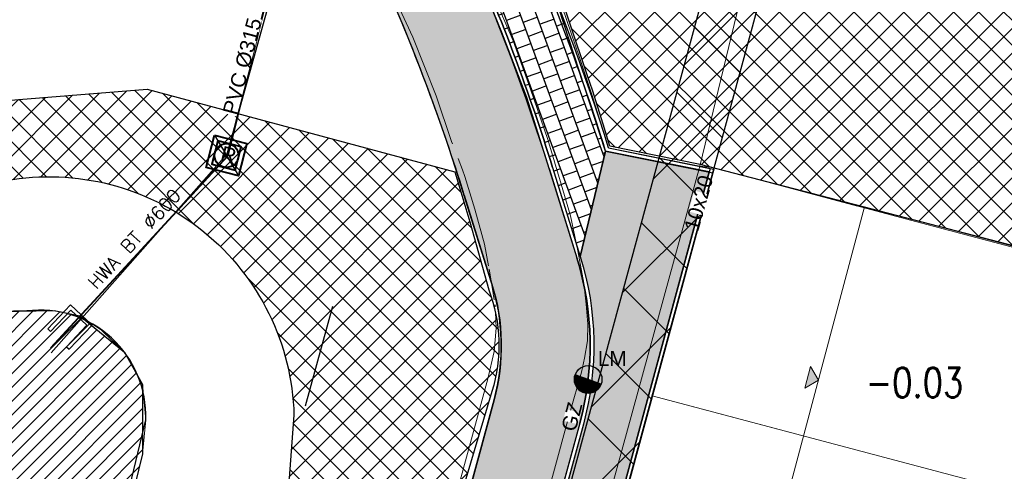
# Model space of a CAD drawing. Header units: metres. Extents: x 252743 to 254903, y 592696 to 593766.
# Tile 14 of 256: x 253650 to 253677, y 592947 to 592959. Entities that reach past the tile are written whole.
import ezdxf
from ezdxf.lldxf.tags import DXFTag

# ---------------------------------------------------------------- set-up
doc = ezdxf.new("R2010")
doc.units = ezdxf.units.M
for name, pattern in [('ACAD_ISO11W100', [33, 12, -3, 12, -3, 0, -3]), ('DASHED', [19.049999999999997, 12.7, -6.35]), ('IMPORT-GK-BESCHOEIING-SO', [0]), ('IMPORT-KG-KADASTRAAL-SO _2_', [0]), ('IMPORT-KG-PERCEEL-SO _2_', [0])]:
    doc.linetypes.add(name, pattern=pattern)
for name, color, linetype, lineweight in [('132034000_dwg', 8, 'Continuous', 5), ('B-BH-GK-BESCHOEIING-G', 250, 'IMPORT-GK-BESCHOEIING-SO', 18), ('B-BH-GR-BEPLANTING_CULTUUR_HEESTERS-G', 250, 'Continuous', 18), ('B-BH-KG-GRENS_KADASTRAAL-G', 250, 'IMPORT-KG-KADASTRAAL-SO _2_', 18), ('B-BH-KG-GRENS_PERCEEL-G', 250, 'IMPORT-KG-PERCEEL-SO _2_', 18), ('B-BH-OG-WATER_MEER-G', 250, 'Continuous', 18), ('B-BH-VH-OPENVERHARDING-G', 250, 'Continuous', 18), ('N-RI-HWA-INSPECTIEPUT', 150, 'Continuous', 40), ('N-RI-HWA-PVC', 150, 'ACAD_ISO11W100', 40), ('N-RI-IT-HWA-INSPECTIEPUT', 150, 'Continuous', 40), ('N-woningen', 1, 'Continuous', 0)]:
    doc.layers.add(name, color=color, linetype=linetype, lineweight=lineweight)
for name, color, linetype in [('B-RI-HWA-PVC', 8, 'Continuous'), ('B-RI-TEKST 200', 8, 'Continuous'), ('B-WATER-BOVENINSTEEK', 8, 'Continuous'), ('B-WATER-TE-BAGGEREN-WATERGANG', 140, 'Continuous'), ('N-GR-ARC-GROENVOORZIENING-N', 82, 'Continuous'), ('N-IN-TEKST 200', 7, 'Continuous'), ('N-KL-NUTSSTROOK', 10, 'Continuous'), ('N-RI-TEKST 200', 7, 'Continuous'), ('N-RI-UITSTROOM', 2, 'Continuous'), ('N-WATER-TALUD', 7, 'Continuous'), ('N-WB-ARC-ASFALT', 8, 'Continuous'), ('N-WB-ARC-BETONTEGEL 30X30', 8, 'Continuous'), ('N-WB-ARC-SBS-KF-ROODBRUIN-RIJBAAN', 24, 'Continuous'), ('N-WB-BAND GAZONBAND 10x20', 7, 'DASHED'), ('N-WB-BAND OPSLUITBAND 10x20', 7, 'DASHED'), ('N-WB-BAND TEKST 200', 7, 'Continuous'), ('N-WB-KANTVERHARDING', 2, 'Continuous'), ('N-WE-ZZ-HOOGTELABEL-T', 7, 'Continuous')]:
    doc.layers.add(name, color=color, linetype=linetype)
doc.layers.add('B-WE-KG-GRENS_PERCEEL-G', color=7, linetype='KG-PERCEEL-SO', lineweight=18, true_color=0x00a6ff)
doc.layers.add('N-WB-ARC-ASFALT ROOD', color=7, linetype='Continuous', true_color=0xff6666)
doc.layers.add('N-WB-HULP', color=6, linetype='Continuous', plot=False)
doc.layers.get('0').freeze()
doc.styles.add('B_STANDARD 200', font='txt.shx', dxfattribs={"height": 0.36})
doc.styles.add('N_STANDARD 200', font='arial.ttf', dxfattribs={"height": 0.4})
doc.styles.add('ROMANS', font='romans.shx', dxfattribs={"height": 3})
doc.styles.get("Standard").update_dxf_attribs({"font": 'simplex.shx'})
tags = doc.linetypes.add('KG-PERCEEL-SO', pattern='A,5.5,-2,["P",Standard,S=1.8,R=0,X=-0.5,Y=-0.9],-2,5.5,-2,[5,NLCS.SHX,S=0.75,R=0,X=0,Y=0],-2', length=19).pattern_tags.tags
tags[6] = DXFTag(74, 10)
pattern_1 = [(45, (0, 0), (-0.3367596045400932, 0.3367596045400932), []), (135, (0, 0), (-0.3367596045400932, -0.3367596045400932), [])]
pattern_2 = [(74.95, (0, 0), (-0.1308364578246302, 0.03517992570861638), []), (164.95, (0, 0), (-0.1835997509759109, -0.161050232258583), [0.1354836, -0.1354836])]

# ---------------------------------------------------------------- blocks, each defined once
blk = doc.blocks.new('OP HOOGTE STELLEN GIET RWA')
blk.add_lwpolyline([(-1.624999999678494, 1.624344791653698), (-1.624999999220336, -1.625655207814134), (1.625000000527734, -1.6256552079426), (1.6249999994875, 1.624344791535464)], close=True)
blk.add_circle((0, 0), 1.625)
at = {"insert": (-0.767318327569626, 1.17813558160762), "char_height": 2, "attachment_point": 1, "style": 'N_STANDARD 200', "bg_fill": 3, "box_fill_scale": 1, "bg_fill_color": 256, "bg_fill_transparency": 0}
blk.add_mtext_dynamic_manual_height_columns('R', width=0.4, gutter_width=2, heights=[0], dxfattribs=at)
blk = doc.blocks.new('INSPECTIEPUT IT')
at = {"flags": 128}
blk.add_lwpolyline([(-2.249999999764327, 2.249999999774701), (2.250000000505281, 2.24999999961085), (2.249999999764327, -2.250000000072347), (-2.250000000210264, -2.249999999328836), (-2.249999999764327, 2.249999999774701)], dxfattribs=at)
at = {"layer": 'N-WB-HULP'}
blk.add_line((-2.249999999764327, 2.249999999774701), (2.249999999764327, -2.250000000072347), dxfattribs=at)
blk = doc.blocks.new('UITSTROOM HDPE')
for p, q in [((-0.3006595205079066, 1.977271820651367), (4.148202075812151, 2.653755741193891)), ((0.3006595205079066, -1.977271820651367), (-0.3006595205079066, 1.977271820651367)), ((0.268823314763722, 1.558118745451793), (4.223366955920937, 2.159437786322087)), ((0.7198125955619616, -1.407788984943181), (0.268823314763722, 1.558118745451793)), ((4.223366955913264, 2.15943778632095), (4.148202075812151, 2.653755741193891)), ((0.3006595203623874, -1.977271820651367), (4.749521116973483, -1.300787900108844)), ((0.7198125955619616, -1.407788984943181), (4.674356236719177, -0.8064699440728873)), ((4.749521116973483, -1.300787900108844), (4.674356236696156, -0.806469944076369))]:
    blk.add_line(p, q)
blk = doc.blocks.new('132034000_dwg_GWW-CAD Brk tekening 12A-1381409-Plot dakaanzicht')
at = {"layer": 'B-BH-KG-GRENS_KADASTRAAL-G', "color": 253, "linetype": 'Continuous', "lineweight": 9, "flags": 128}
for points in [[(253667142, 592948863), (253668818, 592955029.0000001), (253672689.0093528, 592953993.5533513)], [(253671048.7216077, 592947827.4851992), (253667142, 592948863), (253665489, 592942783.0000001)]]:
    blk.add_lwpolyline(points, dxfattribs=at)
at = {"layer": 'B-BH-KG-GRENS_PERCEEL-G', "color": 253, "linetype": 'Continuous', "lineweight": 9}
blk.add_line((253671048.7216077, 592947827.4851992), (253667142, 592948863), dxfattribs=at)
at = {"layer": 'B-BH-KG-GRENS_PERCEEL-G', "color": 253, "linetype": 'Continuous', "lineweight": 9, "flags": 128}
for points in [[(253672689.0093528, 592953993.5533513), (253668818, 592955029.0000001), (253667142, 592948863), (253665489, 592942783.0000001), (253663836, 592936704.0000001), (253662184, 592930625.0000001), (253660531, 592924545.0000001), (253658879, 592918466.0000001), (253656595, 592910066.0000001), (253684274, 592902545.0000001), (253699930, 592898291.0000001), (253700067, 592852071.0000001), (253696706, 592852580.0000001), (253696669, 592852586.0000001), (253687651, 592853959.0000001), (253678518, 592855357.0000001), (253672593, 592856254.0000001), (253666660, 592857150.0000001), (253660725, 592858057.0000001), (253654793, 592858953), (253646243, 592860252.0000001), (253641949, 592830053), (253641778, 592828808.0000001), (253641308.8610353, 592825506.0123112)], [(253667142, 592948863), (253668818, 592955029.0000001), (253672689.0093528, 592953993.5533513)], [(253669428.9966058, 592941738.715239), (253665489, 592942783.0000001), (253667142, 592948863), (253671048.7216077, 592947827.4851992)]]:
    blk.add_lwpolyline(points, dxfattribs=at)
blk = doc.blocks.new('132034000_dwg_GWW-CAD Bgt tekening 12A-1381416-Plot dakaanzicht')
at = {"layer": 'B-BH-GK-BESCHOEIING-G', "color": 253, "linetype": 'Continuous', "lineweight": 9, "flags": 128}
blk.add_lwpolyline([(253636422, 592946884), (253637897, 592947977), (253639863, 592948923), (253641828, 592949813), (253644255, 592950325), (253649511, 592951147), (253650983, 592951172), (253651675, 592951025), (253652252, 592950649), (253652885, 592950040), (253653373, 592949173), (253653457, 592948220), (253653368, 592947297), (253652725, 592944585), (253648639, 592929009)], dxfattribs=at)
at = {"layer": 'B-BH-GR-BEPLANTING_CULTUUR_HEESTERS-G', "color": 253, "lineweight": 9, "flags": 128}
blk.add_lwpolyline([(253672689.0093528, 592953993.5533513), (253668818, 592955029.0000001), (253668425, 592955068.0000001), (253671206, 592966565.0000001), (253680956, 592964179)], dxfattribs=at)
at = {"layer": 'B-BH-OG-WATER_MEER-G', "color": 253, "lineweight": 9, "flags": 128}
blk.add_lwpolyline([(253636422, 592946884), (253637897, 592947977), (253639863, 592948924), (253641828, 592949813), (253644255, 592950325), (253646997, 592950754), (253649511, 592951147), (253650983, 592951172), (253651676, 592951025), (253652252, 592950648), (253652885, 592950041), (253653373, 592949173), (253653457, 592948220), (253653368, 592947297), (253652725, 592944585), (253648639, 592929009), (253647587, 592924682), (253646971, 592921191), (253646825, 592920614), (253646390, 592919923), (253645983, 592919173), (253645371, 592917097), (253644641, 592914010), (253629694, 592916045)], dxfattribs=at)
at = {"layer": 'B-BH-VH-OPENVERHARDING-G', "color": 253, "lineweight": 9, "flags": 128}
for points in [[(253661744.4875223, 592955675.2889874), (253661720, 592955740), (253661300, 592956971), (253660670, 592958554.0000001), (253660144, 592959710.0000001), (253659589, 592960768), (253658944, 592962021.0000001), (253658523, 592962914.0000001), (253658133, 592964085.0000001), (253657946, 592965000.0000001), (253657796, 592965968.0000001), (253657668, 592966929.0000001), (253657584.9999999, 592968077.0000001), (253657570, 592969172.0000001), (253657593, 592970268.0000001), (253658271, 592972956.0000001), (253659202, 592976405.0000001), (253660849, 592982546.0000001), (253665530, 593000000.0000001), (253666110, 593002166.0000001), (253666687, 593004322.0000001), (253668532, 593011215.0000001), (253670047, 593016811.0000001)], [(253662846, 592959721), (253663386, 592958460.0000001), (253663851, 592957154.0000001), (253664317, 592955789.0000001), (253664677, 592954588.0000001), (253664932, 592953733.0000001), (253665135, 592952787), (253665292, 592951909.0000001), (253665356, 592951338), (253665397, 592950798.0000001), (253665390, 592950348), (253665315, 592949883.0000001), (253665232, 592949500.0000001), (253664917, 592948405), (253652846, 592904071.0000001)], [(253651137, 592906840.0000002), (253662703, 592949324), (253662868, 592950059.0000001), (253662928, 592950690), (253662908.2479998, 592951129.6648946)], [(253652846, 592904071), (253664917, 592948405), (253665232, 592949500), (253665315, 592949883), (253665390, 592950348), (253665397, 592950798), (253665356, 592951338), (253665292, 592951909), (253665135, 592952787), (253664932, 592953733), (253664677, 592954588), (253664317, 592955789), (253663851, 592957154), (253663386, 592958460), (253662846, 592959721)], [(253664711, 592959372), (253665183, 592957984), (253665529, 592956956), (253665870, 592955852), (253665960, 592955564), (253668425, 592955068), (253656120, 592910192), (253650151, 592887741)], [(253662715.4848756, 592952380.3890103), (253662613, 592952963), (253662351, 592953909.0000001), (253662080, 592954787), (253662011, 592954971), (253661893.8091543, 592955280.6898983)], [(253662873.2524787, 592951456.582769), (253662778, 592952025), (253662731.1932536, 592952291.0892614)], [(253662901.7672932, 592951273.9206221), (253662901, 592951291.0000001), (253662895.1176886, 592951326.1025738)]]:
    blk.add_lwpolyline(points, dxfattribs=at)
blk = doc.blocks.new('132034000_dwg-1357416-Plot dakaanzicht')
for name in ['132034000_dwg_GWW-CAD Brk tekening 12A-1381409-Plot dakaanzicht', '132034000_dwg_GWW-CAD Bgt tekening 12A-1381416-Plot dakaanzicht']:
    blk.add_blockref(name, (0, 0))
blk = doc.blocks.new('LICHTMAST-BLOCK')
h = blk.add_hatch()
h.set_pattern_fill('ANSI31', color=256, scale=0.005000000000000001)
h.set_pattern_definition([(45, (1.86005877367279e-10, -2.955857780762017e-12), (-0.01122532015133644, 0.01122532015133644), [])])
edge = h.paths.add_edge_path()
edge.add_line((0.3510195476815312, -0.1268117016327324), (-0.3510195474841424, 0.126811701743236))
edge.add_arc((-5.240252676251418e-15, -2.635669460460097e-14), 0.3732237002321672, 160.1368957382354, 245.7021214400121)
edge.add_arc((1.011077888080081e-10, 1.989453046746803e-11), 0.3732237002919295, 245.702121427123, 340.136895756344)
blk.add_lwpolyline([(0.3510195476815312, -0.1268117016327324), (-0.3510195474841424, 0.126811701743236, 0.3917206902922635), (-0.1535743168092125, -0.3401629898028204, 0.4370699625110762)], format="xyb", close=True)
blk.add_circle((1.86005877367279e-10, -2.955857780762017e-12), 0.3732237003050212)
at = {"layer": 'N-IN-TEKST 200', "style": 'N_STANDARD 200'}
blk.add_attdef('LICHTMAST', (0.2621579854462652, 0.3640731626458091), '', height=0.4, dxfattribs=at)

msp = doc.modelspace()

# ---------------------------------------------------------------- hatches: boundary and pattern name
at = {"layer": 'B-WATER-TE-BAGGEREN-WATERGANG'}
h = msp.add_hatch(dxfattribs=at)
h.set_pattern_fill('ANSI31', color=256, scale=0.08299999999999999)
h.set_pattern_definition([(45, (0, 0), (-0.1863403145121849, 0.1863403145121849), [])])
h.paths.add_polyline_path([(253567.865, 592907.246), (253568.443, 592907.36), (253579.8140653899, 592905.8967466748), (253593.427317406, 592904.1501057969), (253599.8213212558, 592903.3118619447), (253600.4729999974, 592903.2260000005), (253601.8, 592902.991), (253603.474, 592902.929), (253606.072, 592903.181), (253616.961, 592905.3430000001), (253619.822, 592906.317), (253622.742, 592907.983), (253626.5020000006, 592910.3390000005), (253628.7010000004, 592912.2660000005), (253629.5999999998, 592913.6779999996), (253630.181, 592914.947), (253629.6939999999, 592916.045), (253628.3364075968, 592919.3755166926), (253628.353, 592921.5340000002), (253628.619, 592923.611), (253632.3340000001, 592940.5740000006), (253633.3647766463, 592943.0836469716), (253634.6859999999, 592945.4739999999), (253637.8970000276, 592947.9770000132), (253641.828, 592949.813), (253646.997, 592950.754), (253649.5133419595, 592951.1473662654), (253650.983, 592951.172), (253651.6745173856, 592951.025314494), (253652.8835181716, 592950.0424209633), (253653.3729999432, 592949.173000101), (253653.368, 592947.297), (253646.8250000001, 592920.6140000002), (253645.9830000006, 592919.1730000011), (253644.6410000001, 592914.0100000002), (253643.8000000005, 592912.7710000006), (253642.6129999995, 592911.5909999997), (253639.9229999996, 592909.7229999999), (253633.1039999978, 592907.3749999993), (253627.6555099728, 592905.7854249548), (253622.3860000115, 592904.5480000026), (253615.8681586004, 592903.1793198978), (253602.2280000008, 592901.4600000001), (253599.0250000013, 592901.6429999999), (253589.236847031, 592903.0425602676), (253584.713, 592903.676), (253577.1208930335, 592904.512745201), (253569.6253835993, 592905.3388441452), (253567.773, 592905.543), (253567.457, 592905.746), (253567.285, 592906.382), (253567.315, 592906.728)])
at = {"layer": 'N-GR-ARC-GROENVOORZIENING-N'}
h = msp.add_hatch(dxfattribs=at)
h.set_pattern_fill('ANSI37', color=256, scale=0.15)
h.set_pattern_definition(pattern_1)
edge = h.paths.add_edge_path()
edge.add_line((253681.4373208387, 592964.2192422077), (253679.8670567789, 592958.2802466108))
edge.add_line((253679.8670567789, 592958.2802466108), (253678.3461815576, 592952.5414963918))
edge.add_line((253678.3461815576, 592952.5414963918), (253668.4362280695, 592955.1167428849))
edge.add_line((253668.4362280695, 592955.1167428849), (253665.9989507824, 592955.6071655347))
edge.add_line((253665.9989507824, 592955.6071655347), (253665.8128522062, 592956.2064403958))
edge.add_line((253665.8128522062, 592956.2064403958), (253665.5238485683, 592957.1280490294))
edge.add_line((253665.5238485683, 592957.1280490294), (253665.4033878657, 592957.4859496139))
edge.add_line((253665.4033878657, 592957.4859496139), (253665.2303629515, 592958.0000236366))
edge.add_line((253665.2303629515, 592958.0000236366), (253665.067897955, 592958.477780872))
edge.add_line((253665.067897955, 592958.477780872), (253664.8763378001, 592959.0410975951))
edge.add_line((253664.8763378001, 592959.0410975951), (253664.7575945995, 592959.3902831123))
edge.add_line((253664.7575945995, 592959.3902831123), (253664.4559320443, 592960.0656764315))
edge.add_line((253664.4559320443, 592960.0656764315), (253663.907794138, 592961.2804042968))
edge.add_line((253663.907794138, 592961.2804042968), (253663.4759933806, 592962.1818093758))
edge.add_line((253663.4759933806, 592962.1818093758), (253662.7971070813, 592963.5660775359))
edge.add_line((253662.7971070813, 592963.5660775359), (253662.3776735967, 592964.4653628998))
edge.add_arc((253671.999950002, 592968.5598819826), 10.45721233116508, 189.6408000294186, 203.05096503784, ccw=False)
edge.add_arc((253673.3684754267, 592968.4191460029), 11.78858422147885, 176.80487250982, 187.8522366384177, ccw=False)
edge.add_line((253661.5982164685, 592969.0762015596), (253661.6636421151, 592969.3676671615))
edge.add_line((253661.6636421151, 592969.3676671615), (253681.4373208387, 592964.2192422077))
at = {"layer": 'N-WB-ARC-ASFALT ROOD'}
h = msp.add_hatch(color=256, dxfattribs=at)
h.dxf.hatch_style = 1
edge = h.paths.add_edge_path()
edge.add_line((253681.795198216, 593060.7059606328), (253684.1282167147, 593060.142150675))
edge.add_line((253684.1282167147, 593060.142150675), (253682.5989554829, 593054.1359466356))
edge.add_line((253682.5989554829, 593054.1359466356), (253682.1889293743, 593052.5565142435))
edge.add_line((253682.1889293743, 593052.5565142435), (253680.6620729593, 593047.0858704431))
edge.add_line((253680.6620729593, 593047.0858704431), (253679.1054187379, 593041.5084627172))
edge.add_line((253679.1054187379, 593041.5084627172), (253678.549143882, 593039.5153600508))
edge.add_line((253678.549143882, 593039.5153600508), (253677.9928690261, 593037.5222573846))
edge.add_line((253677.9928690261, 593037.5222573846), (253676.8855549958, 593033.5548112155))
edge.add_line((253676.8855549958, 593033.5548112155), (253674.8652522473, 593026.2635190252))
edge.add_line((253674.8652522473, 593026.2635190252), (253672.5949240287, 593018.0106704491))
edge.add_line((253672.5949240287, 593018.0106704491), (253669.1808892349, 593004.990021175))
edge.add_line((253669.1808892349, 593004.990021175), (253667.7481913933, 592999.5260569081))
edge.add_line((253667.7481913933, 592999.5260569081), (253666.2847002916, 592994.0059281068))
edge.add_line((253666.2847002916, 592994.0059281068), (253664.0826329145, 592985.5608251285))
edge.add_line((253664.0826329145, 592985.5608251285), (253663.1593980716, 592982.0452766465))
edge.add_line((253663.1593980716, 592982.0452766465), (253662.2369665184, 592978.516837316))
edge.add_line((253662.2369665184, 592978.516837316), (253660.006828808, 592969.9547469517))
edge.add_arc((253666.0676338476, 592968.4498053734), 6.244854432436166, 166.0550773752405, 177.3909185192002)
edge.add_arc((253671.3733736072, 592968.3499073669), 11.5505111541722, 178.0939806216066, 204.17029611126)
edge.add_line((253660.8354667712, 592963.6205493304), (253661.3879641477, 592962.4570251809))
edge.add_line((253661.3879641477, 592962.4570251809), (253661.9203218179, 592961.4069519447))
edge.add_line((253661.9203218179, 592961.4069519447), (253662.3882558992, 592960.3836082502))
edge.add_line((253662.3882558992, 592960.3836082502), (253663.0665735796, 592958.6907580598))
edge.add_line((253663.0665735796, 592958.6907580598), (253663.7417722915, 592956.9366841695))
edge.add_line((253663.7417722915, 592956.9366841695), (253664.4567925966, 592954.6718779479))
edge.add_line((253664.4567925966, 592954.6718779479), (253665.1018604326, 592952.5979883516))
edge.add_arc((253657.4625816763, 592950.2228209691), 8.000000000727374, -15.185234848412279, 17.271260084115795, ccw=False)
edge.add_line((253665.1832539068, 592948.1272970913), (253663.8743140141, 592943.3046863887))
edge.add_line((253663.8743140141, 592943.3046863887), (253662.2023406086, 592937.1479015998))
edge.add_line((253662.2023406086, 592937.1479015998), (253660.5501915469, 592931.0761358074))
edge.add_line((253660.5501915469, 592931.0761358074), (253657.2588915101, 592918.9803731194))
edge.add_line((253657.2588915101, 592918.9803731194), (253654.956477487, 592910.5188371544))
edge.add_line((253654.956477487, 592910.5188371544), (253653.3995344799, 592904.7976819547))
edge.add_arc((253645.1249373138, 592907.1613335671), 8.605568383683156, 290.78435530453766, 344.05792668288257, ccw=False)
edge.add_line((253648.1786378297, 592899.1157931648), (253644.0813659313, 592897.5188260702))
edge.add_arc((253645.8607225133, 592892.9533151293), 4.89999999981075, 111.2927906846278, 175.0684615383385)
edge.add_line((253640.9788616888, 592893.3745453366), (253640.167268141, 592883.9685562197))
edge.add_line((253640.167268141, 592883.9685562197), (253637.7819840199, 592884.2424560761))
edge.add_line((253637.7819840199, 592884.2424560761), (253638.1915143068, 592888.9887203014))
edge.add_line((253638.1915143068, 592888.9887203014), (253638.4442218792, 592891.9174827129))
edge.add_line((253638.4442218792, 592891.9174827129), (253638.5877461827, 592893.5808621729))
edge.add_arc((253645.8607225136, 592892.9533151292), 7.300000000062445, 111.2927906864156, 175.0684615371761, ccw=False)
edge.add_line((253643.20984434, 592899.7549946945), (253647.4177918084, 592901.3949949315))
edge.add_arc((253645.1253727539, 592907.1610918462), 6.205083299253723, 291.6812147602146, 344.0589684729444)
edge.add_line((253651.0918387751, 592905.4568788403), (253652.6889135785, 592911.326242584))
edge.add_line((253652.6889135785, 592911.326242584), (253654.5364483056, 592918.1160644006))
edge.add_line((253654.5364483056, 592918.1160644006), (253656.4453742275, 592925.1315032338))
edge.add_line((253656.4453742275, 592925.1315032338), (253659.3110641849, 592935.6631180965))
edge.add_line((253659.3110641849, 592935.6631180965), (253661.5581123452, 592943.933343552))
edge.add_line((253661.5581123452, 592943.933343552), (253662.8670522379, 592948.7559542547))
edge.add_arc((253657.4582230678, 592950.2233490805), 5.604344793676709, 344.8212266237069, 377.9019312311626)
edge.add_line((253662.7912281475, 592951.9460612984), (253661.8304349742, 592955.0193743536))
edge.add_arc((253611.1297324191, 592938.4890565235), 53.32740990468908, 18.05789785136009, 23.07416480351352)
edge.add_line((253660.1908595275, 592959.3892587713), (253659.9351419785, 592959.9796275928))
edge.add_arc((253868.7138842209, 593063.3533541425), 232.9692910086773, 205.8811838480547, 206.3416364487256, ccw=False)
edge.add_arc((253671.5954013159, 592968.3678242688), 14.1718472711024, 178.2170799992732, 208.2464669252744, ccw=False)
edge.add_arc((253666.0513985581, 592968.4530680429), 8.628317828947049, 166.063415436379, 177.6374467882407, ccw=False)
edge.add_line((253657.677073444, 592970.5311795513), (253658.7306129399, 592974.5766835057))
edge.add_line((253658.7306129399, 592974.5766835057), (253659.6422416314, 592978.076667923))
edge.add_line((253659.6422416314, 592978.076667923), (253660.8501072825, 592982.7005672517))
edge.add_line((253660.8501072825, 592982.7005672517), (253663.3876386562, 592992.4074131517))
edge.add_line((253663.3876386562, 592992.4074131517), (253664.8461752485, 592997.9454542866))
edge.add_line((253664.8461752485, 592997.9454542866), (253665.6668127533, 593001.0448688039))
edge.add_line((253665.6668127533, 593001.0448688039), (253666.7235345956, 593005.0800491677))
edge.add_line((253666.7235345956, 593005.0800491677), (253668.8186469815, 593013.0706142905))
edge.add_line((253668.8186469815, 593013.0706142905), (253670.2820787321, 593018.6524817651))
edge.add_line((253670.2820787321, 593018.6524817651), (253671.9966548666, 593024.896403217))
edge.add_line((253671.9966548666, 593024.896403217), (253674.297867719, 593033.2109778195))
edge.add_line((253674.297867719, 593033.2109778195), (253678.7619207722, 593049.2054380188))
edge.add_line((253678.7619207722, 593049.2054380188), (253680.3137236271, 593054.8874395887))
edge.add_line((253680.3137236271, 593054.8874395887), (253681.795198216, 593060.7059606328))
at = {"layer": 'N-WB-ARC-BETONTEGEL 30X30'}
h = msp.add_hatch(dxfattribs=at)
h.set_pattern_fill('AR-B88', color=256, scale=0.002, angle=110, style=0)
h.set_pattern_definition([(110, (253726.5050998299, 592952.6383748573), (-0.3818910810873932, -0.1389969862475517), []), (200, (253726.5050998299, 592952.6383748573), (-0.3123925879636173, -0.3299425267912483), [0.4064, -0.4064])])
edge = h.paths.add_edge_path()
edge.add_arc((253666.0858153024, 592968.4462978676), 6.163352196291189, 166.0747796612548, 177.261032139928)
edge.add_arc((253671.5970934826, 592968.3680382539), 11.67354306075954, 178.1700181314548, 193.2400559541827)
edge.add_arc((253671.596110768, 592968.3678018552), 11.67253232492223, 193.2400312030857, 208.263110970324)
edge.add_line((253661.3151496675, 592962.840610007), (253662.2231496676, 592960.9871100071))
edge.add_arc((253611.1297324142, 592938.4890565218), 55.82740990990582, 17.23835954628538, 23.76541704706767, ccw=False)
edge.add_line((253664.4493846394, 592955.033372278), (253665.197351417, 592952.627677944))
edge.add_line((253665.197351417, 592952.627677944), (253665.8820723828, 592955.4776760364))
edge.add_line((253665.8820723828, 592955.4776760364), (253664.6178107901, 592959.3354338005))
edge.add_line((253664.6178107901, 592959.3354338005), (253663.8542374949, 592961.0450006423))
edge.add_line((253663.8542374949, 592961.0450006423), (253663.2257344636, 592962.3488053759))
edge.add_line((253663.2257344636, 592962.3488053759), (253662.7708205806, 592963.2737615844))
edge.add_line((253662.7708205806, 592963.2737615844), (253662.4444521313, 592963.9550088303))
edge.add_arc((253671.5375849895, 592968.3822216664), 10.11361847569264, 178.2305810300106, 205.960261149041, ccw=False)
edge.add_line((253661.4287888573, 592968.694502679), (253661.5551687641, 592969.5514562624))
edge.add_line((253661.5551687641, 592969.5514562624), (253660.1036000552, 592969.9295412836))
h = msp.add_hatch(dxfattribs=at)
h.set_pattern_fill('AR-B88', color=256, scale=0.002, angle=255.05, style=0)
h.set_pattern_definition([(255.05, (0, 0), (0.3926438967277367, -0.1048414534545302), []), (345.05, (0, 0), (0.4450646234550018, 0.0914804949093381), [0.4064, -0.4064])])
edge = h.paths.add_edge_path()
edge.add_line((253665.1973514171, 592952.6276779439), (253665.1973514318, 592952.6276778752))
edge.add_line((253665.1973514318, 592952.6276778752), (253665.1973514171, 592952.6276779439))
edge.add_arc((253657.4625816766, 592950.222820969), 8.100000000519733, -15.185234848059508, 17.27126008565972, ccw=False)
edge.add_line((253665.2797623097, 592948.1011030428), (253663.970822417, 592943.2784923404))
edge.add_line((253663.970822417, 592943.2784923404), (253662.3119490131, 592937.1698509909))
edge.add_line((253662.3119490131, 592937.1698509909), (253660.6544268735, 592931.0783387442))
edge.add_line((253660.6544268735, 592931.0783387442), (253658.9935585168, 592924.9745289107))
edge.add_line((253658.9935585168, 592924.9745289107), (253657.3532448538, 592918.9462590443))
edge.add_line((253657.3532448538, 592918.9462590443), (253655.0203434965, 592910.3726799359))
edge.add_line((253655.0203434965, 592910.3726799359), (253653.281828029, 592903.9835114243))
edge.add_line((253653.281828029, 592903.9835114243), (253652.7019906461, 592901.852567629))
edge.add_line((253652.7019906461, 592901.852567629), (253648.8781221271, 592887.7995777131))
edge.add_line((253648.8781221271, 592887.7995777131), (253650.151, 592887.741))
edge.add_line((253650.151, 592887.741), (253650.4108198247, 592887.7108067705))
edge.add_line((253650.4108198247, 592887.7108067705), (253658.7832785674, 592918.4916346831))
edge.add_line((253658.7832785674, 592918.4916346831), (253665.3989835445, 592942.8138657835))
edge.add_line((253665.3989835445, 592942.8138657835), (253668.683181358, 592954.9140451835))
edge.add_line((253668.683181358, 592954.9140451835), (253665.8820723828, 592955.4776760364))
edge.add_line((253665.8820723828, 592955.4776760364), (253665.1973514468, 592952.6276778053))
at = {"layer": 'N-WB-ARC-SBS-KF-ROODBRUIN-RIJBAAN'}
h = msp.add_hatch(dxfattribs=at)
h.set_pattern_fill('AR-BRSTD', color=256, scale=0.002, angle=74.95)
h.set_pattern_definition(pattern_2)
edge = h.paths.add_edge_path()
edge.add_line((253749.4655183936, 592954.9286246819), (253749.3294561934, 592954.4060473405))
edge.add_line((253749.3294561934, 592954.4060473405), (253703.9523352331, 592966.2209586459))
edge.add_line((253703.9523352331, 592966.2209586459), (253676.8195073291, 592973.2860929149))
edge.add_line((253676.8195073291, 592973.2860929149), (253666.373911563, 592976.004899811))
edge.add_arc((253666.868071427, 592975.9150717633), 0.5022579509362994, 75.18723035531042, 169.6973085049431, ccw=False)
edge.add_line((253666.9964793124, 592976.4006378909), (253669.8974817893, 592975.6472542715))
edge.add_line((253669.8974817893, 592975.6472542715), (253687.3354988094, 592971.1068943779))
edge.add_line((253687.3354988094, 592971.1068943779), (253711.5828817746, 592964.7920352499))
edge.add_line((253711.5828817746, 592964.7920352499), (253727.6000570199, 592960.6217098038))
edge.add_line((253727.6000570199, 592960.6217098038), (253749.4655183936, 592954.9286246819))
h = msp.add_hatch(dxfattribs=at)
h.set_pattern_fill('AR-HBONE', color=256, scale=0.002, angle=164.95)
h.set_pattern_definition([(209.95, (0, 0), (-0.07461856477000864, -0.2775113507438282), [0.6096, -0.2032]), (299.95, (-0.1760648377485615, -0.1014463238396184), (-0.07461856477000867, -0.2775113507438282), [0.6096, -0.2032])])
edge = h.paths.add_edge_path()
edge.add_line((253663.0904468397, 592975.0764520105), (253665.0347420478, 592974.5666594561))
edge.add_arc((253665.2205271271, 592975.5511151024), 1.001832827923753, 259.3129109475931, 345.3711205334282)
edge.add_line((253666.1898825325, 592975.2980951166), (253666.3739138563, 592976.0048992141))
edge.add_line((253666.3739138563, 592976.0048992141), (253666.9421883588, 592975.8569872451))
edge.add_line((253666.9421883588, 592975.8569872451), (253686.6968262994, 592970.7151985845))
edge.add_line((253686.6968262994, 592970.7151985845), (253693.2481519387, 592969.0078010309))
edge.add_line((253693.2481519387, 592969.0078010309), (253717.777923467, 592962.6214560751))
edge.add_line((253717.777923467, 592962.6214560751), (253728.1715909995, 592959.9148695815))
edge.add_line((253728.1715909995, 592959.9148695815), (253747.6159256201, 592954.8521951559))
edge.add_line((253747.6159256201, 592954.8521951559), (253749.3294561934, 592954.4060473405))
edge.add_line((253749.3294561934, 592954.4060473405), (253749.4655183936, 592954.9286246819))
edge.add_arc((253750.7253535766, 592959.7673037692), 4.999999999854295, 255.4060581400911, 300.4258037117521)
edge.add_line((253753.2574643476, 592955.4558753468), (253758.2192762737, 592947.0073914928))
edge.add_line((253758.2192762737, 592947.0073914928), (253717.5725960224, 592957.5902571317))
edge.add_line((253717.5725960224, 592957.5902571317), (253701.1223852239, 592961.8736075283))
edge.add_line((253701.1223852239, 592961.8736075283), (253699.0990891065, 592962.4004390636))
edge.add_line((253699.0990891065, 592962.4004390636), (253682.1637752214, 592966.8101037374))
edge.add_line((253682.1637752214, 592966.8101037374), (253665.726633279, 592971.0900529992))
edge.add_line((253665.726633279, 592971.0900529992), (253665.1426024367, 592971.242124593))
edge.add_line((253665.1426024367, 592971.242124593), (253665.2408924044, 592971.6160320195))
edge.add_arc((253664.2732700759, 592971.8684436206), 1.000002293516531, 345.3797699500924, 435.2163578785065)
edge.add_line((253664.5284403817, 592972.835342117), (253662.6368243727, 592973.3345487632))
edge.add_line((253662.6368243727, 592973.3345487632), (253663.0904468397, 592975.0764520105))
h = msp.add_hatch(dxfattribs=at)
h.set_pattern_fill('AR-BRSTD', color=256, scale=0.002, angle=74.95)
h.set_pattern_definition(pattern_2)
edge = h.paths.add_edge_path()
edge.add_line((253665.1426024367, 592971.242124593), (253758.2192737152, 592947.0073921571))
edge.add_line((253758.2192737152, 592947.0073921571), (253758.7419447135, 592946.8716901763))
edge.add_line((253758.7419447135, 592946.8716901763), (253758.6815914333, 592946.6392329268))
edge.add_arc((253758.3912186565, 592946.7146229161), 0.2999999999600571, 255.40633838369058, 345.44554928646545, ccw=False)
edge.add_line((253758.3156299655, 592946.4243018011), (253665.2963165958, 592970.644094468))
edge.add_arc((253665.3719052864, 592970.9344155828), 0.2999999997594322, 165.2716371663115, 255.4063384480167, ccw=False)
edge.add_line((253665.0817626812, 592971.0106866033), (253665.1426024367, 592971.242124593))
at = {"layer": 'N-woningen'}
h = msp.add_hatch(color=256, dxfattribs=at)
h.dxf.hatch_style = 1
h.paths.add_polyline_path([(253671.4165615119, 592949.6544163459), (253671.6305461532, 592949.2880687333), (253671.2641985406, 592949.0740840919)])

# ---------------------------------------------------------------- linework, layer by layer
at = {"layer": 'B-WATER-BOVENINSTEEK'}
msp.add_lwpolyline([(253634.6859999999, 592945.4739999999), (253637.8970000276, 592947.9770000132), (253641.828, 592949.813), (253646.997, 592950.754), (253649.5133419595, 592951.1473662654), (253650.983, 592951.172), (253651.6745173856, 592951.025314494), (253652.8835181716, 592950.0424209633), (253653.3729999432, 592949.173000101), (253653.368, 592947.297), (253646.8250000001, 592920.6140000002), (253645.9830000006, 592919.1730000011), (253644.6410000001, 592914.0100000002), (253643.8000000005, 592912.7710000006), (253642.6129999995, 592911.5909999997), (253639.9229999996, 592909.7229999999), (253633.1039999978, 592907.3749999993)], dxfattribs=at)
msp.add_lwpolyline([(253634.7610000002, 592905.6580000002), (253637.2239999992, 592907.1339999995), (253639.0469999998, 592908.4859999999), (253642.6129999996, 592911.5909999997), (253643.8000000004, 592912.7710000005), (253644.6410000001, 592914.0100000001), (253646.9710000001, 592921.1910000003), (253653.457, 592948.22, 0.4617478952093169), (253650.247, 592951.1595000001), (253649.511, 592951.147), (253644.2549960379, 592950.3249991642), (253641.828, 592949.813), (253637.8969999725, 592947.9769999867), (253636.3372554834, 592946.8151694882)], format="xyb", dxfattribs=at)
at = {"layer": 'B-WE-KG-GRENS_PERCEEL-G', "ltscale": 0.5}
for points in [[(253667.142, 592948.863), (253668.818, 592955.029), (253674.422, 592953.53), (253678.467, 592952.458)], [(253665.489, 592942.783), (253667.142, 592948.863)], [(253667.142, 592948.863), (253693.736, 592941.814)]]:
    msp.add_lwpolyline(points, dxfattribs=at)
at = {"layer": 'N-GR-ARC-GROENVOORZIENING-N'}
msp.add_lwpolyline([(253681.4373208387, 592964.2192422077), (253679.8670567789, 592958.2802466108), (253678.3461815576, 592952.5414963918), (253668.4362280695, 592955.1167428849), (253665.9989507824, 592955.6071655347), (253665.8128522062, 592956.2064403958), (253665.5238485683, 592957.1280490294), (253665.4033878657, 592957.4859496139), (253665.2303629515, 592958.0000236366), (253665.067897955, 592958.477780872), (253664.8763378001, 592959.0410975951), (253664.7575945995, 592959.3902831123), (253664.4559320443, 592960.0656764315), (253663.907794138, 592961.2804042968), (253663.4759933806, 592962.1818093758), (253662.7971070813, 592963.5660775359), (253662.3776735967, 592964.4653628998, -0.0585797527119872), (253661.6904245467, 592966.8086039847, -0.04824058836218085), (253661.5982164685, 592969.0762015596), (253661.6636421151, 592969.3676671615)], format="xyb", close=True, dxfattribs=at)
at = {"layer": 'N-RI-HWA-PVC'}
msp.add_line((253660.5693036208, 592975.2154813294), (253655.6652842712, 592955.3367157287), dxfattribs=at)
at = {"layer": 'N-WB-ARC-ASFALT'}
for points in [[(253651.0918387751, 592905.4568788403), (253652.6889135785, 592911.326242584), (253654.5364483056, 592918.1160644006), (253656.4453742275, 592925.1315032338), (253659.3110641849, 592935.6631180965), (253661.5581123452, 592943.933343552), (253662.8670522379, 592948.7559542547, 0.1453526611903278), (253662.7912281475, 592951.9460612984), (253661.8304349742, 592955.0193743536, 0.02189108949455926), (253660.1908595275, 592959.3892587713), (253659.9351419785, 592959.9796275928, -0.002009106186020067), (253659.1111387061, 592961.6607800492, -0.1317829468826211), (253657.4304149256, 592968.8087501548, -0.05054421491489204), (253657.677073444, 592970.5311795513), (253658.7306129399, 592974.5766835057), (253659.6422416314, 592978.076667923), (253660.8501072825, 592982.7005672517), (253663.3876386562, 592992.4074131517), (253664.8461752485, 592997.9454542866), (253665.6668127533, 593001.0448688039), (253666.7235345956, 593005.0800491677), (253668.8186469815, 593013.0706142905), (253670.2820787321, 593018.6524817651)], [(253672.5949240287, 593018.0106704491), (253669.1808892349, 593004.990021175), (253667.7481913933, 592999.5260569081), (253666.2847002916, 592994.0059281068), (253664.0826329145, 592985.5608251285), (253663.1593980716, 592982.0452766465), (253662.2369665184, 592978.516837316), (253660.006828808, 592969.9547469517, 0.04950231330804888), (253659.8292530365, 592968.7340794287, 0.1142729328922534), (253660.8354667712, 592963.6205493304), (253661.3879641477, 592962.4570251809), (253661.9203218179, 592961.4069519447), (253662.3882558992, 592960.3836082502), (253663.0665735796, 592958.6907580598), (253663.7417722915, 592956.9366841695), (253664.4567925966, 592954.6718779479), (253665.1018604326, 592952.5979883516, -0.1425725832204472), (253665.1832539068, 592948.1272970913), (253663.8743140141, 592943.3046863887), (253662.2023406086, 592937.1479015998), (253660.5501915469, 592931.0761358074), (253657.2588915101, 592918.9803731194), (253654.956477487, 592910.5188371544), (253653.3995344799, 592904.7976819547, -0.2367289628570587)]]:
    msp.add_lwpolyline(points, format="xyb", dxfattribs=at)
at = {"layer": 'N-WB-ARC-BETONTEGEL 30X30'}
msp.add_lwpolyline([(253660.1036000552, 592969.9295412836, 0.04884803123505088), (253659.9295040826, 592968.7408185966, 0.06585037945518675), (253660.2338446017, 592965.6944297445, 0.06564460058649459), (253661.3151496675, 592962.840610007), (253662.2231496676, 592960.9871100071, -0.0284873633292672), (253664.4493846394, 592955.033372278), (253665.197351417, 592952.627677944), (253665.8820723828, 592955.4776760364), (253664.6178107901, 592959.3354338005), (253663.8542374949, 592961.0450006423), (253663.2257344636, 592962.3488053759), (253662.7708205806, 592963.2737615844), (253662.4444521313, 592963.9550088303, -0.1215874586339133), (253661.4287888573, 592968.694502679), (253661.5551687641, 592969.5514562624)], format="xyb", close=True, dxfattribs=at)
msp.add_lwpolyline([(253657.7692589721, 592948.5952586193), (253658.5163313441, 592951.2859347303)], dxfattribs=at)
at = {"layer": 'N-WB-BAND GAZONBAND 10x20', "ltscale": 0.5}
for points in [[(253665.9599559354, 592955.5640088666, 0.0282296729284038), (253663.6874745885, 592961.6318987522)], [(253664.3538766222, 592955.0037375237, 0.02848736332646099), (253662.13162936, 592960.9468107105, 0.02848736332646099)]]:
    msp.add_lwpolyline(points, format="xyb", dxfattribs=at)
msp.add_lwpolyline([(253665.9599559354, 592955.5640088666), (253668.7094333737, 592955.0107671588)], dxfattribs=at)
at = {"layer": 'N-WB-BAND OPSLUITBAND 10x20', "ltscale": 0.4}
msp.add_line((253668.709459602, 592955.0108059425), (253668.8076863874, 592954.9910562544), dxfattribs=at)
msp.add_lwpolyline([(253656.5949999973, 592910.0660000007), (253668.8179999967, 592955.0289999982)], dxfattribs=at)
at = {"layer": 'N-WB-KANTVERHARDING'}
for points in [[(253665.8820048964, 592955.4778935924, 0.0284873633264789), (253663.595954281, 592961.5915994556, 0.0284873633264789)], [(253664.4493846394, 592955.033372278, 0.02848736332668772), (253662.2231496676, 592960.9871100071)], [(253662.0616842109, 592954.2925034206, 0.02848736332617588), (253659.9351419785, 592959.9796275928, 0.02848736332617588)]]:
    msp.add_lwpolyline(points, format="xyb", dxfattribs=at)
msp.add_lwpolyline([(253665.8820723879, 592955.4776760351), (253668.7814333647, 592954.8942752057)], dxfattribs=at)
msp.add_lwpolyline([(253668.7170997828, 592955.0390129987), (253668.7170997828, 592955.0390129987)], close=True, dxfattribs=at)
at = {"layer": 'N-woningen'}
for points in [[(253695.3319999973, 592947.8400000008), (253695.3489999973, 592947.9040000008), (253692.5009999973, 592948.6720000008), (253689.7199999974, 592949.4220000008), (253686.9389999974, 592950.1720000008), (253684.1589999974, 592950.9220000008), (253681.3259999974, 592951.6870000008), (253678.4669999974, 592952.4580000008), (253674.4219999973, 592953.5300000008), (253668.8179999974, 592955.0290000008), (253667.1419999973, 592948.8630000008), (253693.7359999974, 592941.8140000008), (253695.3319999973, 592947.8400000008)], [(253671.4165615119, 592949.6544163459), (253671.6305461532, 592949.2880687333), (253671.2641985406, 592949.0740840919)], [(253671.4165615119, 592949.6544163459), (253671.6305461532, 592949.2880687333), (253671.2641985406, 592949.0740840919)], [(253667.1419999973, 592948.8630000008), (253665.4889999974, 592942.7830000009), (253692.1219999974, 592935.7240000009), (253693.7359999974, 592941.8140000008), (253667.1419999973, 592948.8630000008)]]:
    msp.add_lwpolyline(points, close=True, dxfattribs=at)
at = {"layer": 'N-woningen', "color": 6}
msp.add_lwpolyline([(253672.8776591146, 592953.9760380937), (253661.3217696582, 592910.5367848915), (253671.4302166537, 592907.8477517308), (253682.9858610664, 592951.2870148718)], close=True, dxfattribs=at)

# ---------------------------------------------------------------- block references
at = {"layer": '132034000_dwg', "color": 253, "lineweight": 9, "xscale": 0.001, "yscale": 0.001, "zscale": 0.001}
msp.add_blockref('132034000_dwg-1357416-Plot dakaanzicht', (0, 0), dxfattribs=at)
at = {"layer": 'N-IN-TEKST 200'}
msp.add_blockref('LICHTMAST-BLOCK', (253665.4101095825, 592949.308053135), dxfattribs=at).add_auto_attribs({'LICHTMAST': 'LM'})
at = {"layer": 'N-RI-UITSTROOM', "xscale": 0.2, "yscale": 0.2, "zscale": 0.2, "rotation": 217.9387710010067}
msp.add_blockref('UITSTROOM HDPE', (253651.7183840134, 592951.0500437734), dxfattribs=at)

# ---------------------------------------------------------------- texts
at = {"layer": 'N-WE-ZZ-HOOGTELABEL-T', "style": 'ROMANS', "width": 0.8}
msp.add_text('-0.03', height=0.8, dxfattribs=at).set_placement((253672.9105315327, 592948.8238452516, -0.03049))

# ---------------------------------------------------------------- next in the draw order: texts
at = {"layer": 'B-RI-TEKST 200', "insert": (253654.4395669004, 592954.2526440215), "char_height": 0.36, "width": 4.15028901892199, "attachment_point": 9, "rotation": 47.61647843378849, "style": 'B_STANDARD 200', "bg_fill": 3, "box_fill_scale": 1, "bg_fill_color": 256, "bg_fill_transparency": 0}
msp.add_mtext('HWA BT Ø600', dxfattribs=at)

# ---------------------------------------------------------------- next in the draw order: linework, layer by layer
at = {"layer": 'N-RI-HWA-PVC'}
msp.add_line((253655.6652842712, 592955.3367157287), (253650.8846333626, 592950.1490037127), dxfattribs=at)
at = {"layer": 'N-WATER-TALUD'}
msp.add_lwpolyline([(253642.8155919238, 592952.9583159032, -0.0101584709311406), (253649.6815812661, 592954.6822340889, -0.4589617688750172), (253657.4615561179, 592948.3442540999), (253657.328911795, 592946.6391904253), (253651.4989787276, 592923.8406896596, -0.2056403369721), (253642.6719211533, 592910.3906440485), (253637.223999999, 592907.1339999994), (253634.7609999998, 592905.6579999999), (253629.1079999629, 592902.8029999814), (253619.5380000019, 592901.0940000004), (253607.267000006, 592899.6020000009), (253601.4839999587, 592899.5270000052), (253590.8585648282, 592900.8378301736), (253577.7541256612, 592902.454488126), (253567.6124749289, 592903.7521695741, -0.7445877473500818), (253568.4743745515, 592910.1419495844, -0.006111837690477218), (253587.0076592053, 592907.6523691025, 0.08623626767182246), (253615.5177956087, 592908.0120967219, 0.219612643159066), (253625.07687131, 592915.9829544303, 0.1872339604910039), (253626.4778115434, 592925.5679619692, -0.154379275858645), (253631.1483842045, 592944.9255787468, -0.1634173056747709)], format="xyb", close=True, dxfattribs=at)
at = {"layer": 'N-WB-ARC-BETONTEGEL 30X30'}
msp.add_lwpolyline([(253665.1973514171, 592952.6276779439), (253665.1973514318, 592952.6276778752), (253665.1973514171, 592952.6276779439, -0.1425725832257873), (253665.2797623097, 592948.1011030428), (253663.970822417, 592943.2784923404), (253662.3119490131, 592937.1698509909), (253660.6544268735, 592931.0783387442), (253658.9935585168, 592924.9745289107), (253657.3532448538, 592918.9462590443), (253655.0203434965, 592910.3726799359), (253653.281828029, 592903.9835114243), (253652.7019906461, 592901.852567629), (253648.8781221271, 592887.7995777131), (253650.151, 592887.741), (253650.4108198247, 592887.7108067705), (253658.7832785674, 592918.4916346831), (253665.3989835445, 592942.8138657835), (253668.683181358, 592954.9140451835), (253665.8820723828, 592955.4776760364), (253665.1973514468, 592952.6276778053)], format="xyb", dxfattribs=at)
at = {"layer": 'N-WB-KANTVERHARDING'}
msp.add_lwpolyline([(253662.0621100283, 592954.291132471), (253662.810076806, 592951.8854381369, -0.1425725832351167), (253662.8670522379, 592948.7559542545), (253660.2491724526, 592939.1107328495), (253651.0918387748, 592905.4568788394)], format="xyb", dxfattribs=at)

# ---------------------------------------------------------------- next in the draw order: block references
at = {"layer": 'N-RI-HWA-INSPECTIEPUT', "xscale": 0.2, "yscale": 0.2, "zscale": 0.2, "rotation": 345.4455492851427}
msp.add_blockref('OP HOOGTE STELLEN GIET RWA', (253655.639935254, 592955.3583151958), dxfattribs=at)

# ---------------------------------------------------------------- next in the draw order: hatches: boundary and pattern name
at = {"layer": 'N-GR-ARC-GROENVOORZIENING-N'}
h = msp.add_hatch(dxfattribs=at)
h.set_pattern_fill('ANSI37', color=256, scale=0.15)
h.set_pattern_definition(pattern_1)
edge = h.paths.add_edge_path(flags=16)
edge.add_arc((253688.6698402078, 592784.8656937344), 174.2347316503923, 102.9304769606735, 105.25854692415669, ccw=False)
edge.add_arc((253650.8464449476, 592948.1681098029), 6.617455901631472, 1.5252866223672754, 100.13854102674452, ccw=False)
edge.add_line((253657.4615561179, 592948.3442540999), (253657.328911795, 592946.6391904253))
edge.add_line((253657.328911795, 592946.6391904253), (253651.4989787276, 592923.8406896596))
edge.add_arc((253631.4254984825, 592927.3930515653), 20.38538408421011, 303.48306557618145, 349.96438851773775, ccw=False)
edge.add_line((253642.6719211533, 592910.3906440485), (253637.223999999, 592907.1339999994))
edge.add_line((253637.223999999, 592907.1339999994), (253634.7609999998, 592905.6579999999))
edge.add_line((253634.7609999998, 592905.6579999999), (253629.1079999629, 592902.8029999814))
edge.add_line((253629.1079999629, 592902.8029999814), (253619.5380000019, 592901.0940000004))
edge.add_line((253619.5380000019, 592901.0940000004), (253607.267000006, 592899.6020000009))
edge.add_line((253607.267000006, 592899.6020000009), (253601.4839999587, 592899.5270000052))
edge.add_line((253601.4839999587, 592899.5270000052), (253590.8585648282, 592900.8378301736))
edge.add_line((253590.8585648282, 592900.8378301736), (253577.7541256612, 592902.454488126))
edge.add_line((253577.7541256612, 592902.454488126), (253567.6124749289, 592903.7521695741))
edge.add_arc((253568.9993954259, 592906.8181113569), 3.365047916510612, 98.9760628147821, 245.659734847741, ccw=False)
edge.add_arc((253475.9104541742, 592150.8357836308), 764.9274037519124, 81.6488871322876, 83.04959971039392, ccw=False)
edge.add_arc((253600.2276280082, 592989.8688168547), 83.27251561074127, 260.8653323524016, 280.5804538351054)
edge.add_arc((253611.6611895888, 592922.35444776), 14.85181616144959, 285.050621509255, 334.5956114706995)
edge.add_arc((253613.4278320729, 592922.5804567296), 13.38757452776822, 330.4746965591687, 372.894413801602)
edge.add_arc((253659.4134931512, 592927.8635593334), 33.01558556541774, 148.8830366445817, 183.9870336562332, ccw=False)
edge.add_arc((253648.9425040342, 592931.5698085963), 22.24875944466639, 105.98479150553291, 143.1091290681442, ccw=False)
edge = h.paths.add_edge_path()
edge.add_line((253627.4600391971, 592951.913796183), (253645.7713144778, 592956.531983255))
edge.add_line((253645.7713144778, 592956.531983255), (253653.4987677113, 592957.1479468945))
edge.add_line((253653.4987677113, 592957.1479468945), (253661.8082002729, 592954.9218046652))
edge.add_line((253661.8082002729, 592954.9218046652), (253662.2109392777, 592953.5636054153))
edge.add_line((253662.2109392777, 592953.5636054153), (253662.7253929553, 592951.7298562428))
edge.add_arc((253658.7534774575, 592950.2296084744), 4.245804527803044, -17.117870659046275, 20.692248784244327, ccw=False)
edge.add_line((253662.81119818, 592948.9799050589), (253659.2939569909, 592937.182658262))
edge.add_line((253659.2939569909, 592937.182658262), (253652.3563909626, 592911.6997294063))
edge.add_line((253652.3563909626, 592911.6997294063), (253650.9025068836, 592905.1476285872))
edge.add_arc((253645.2562484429, 592907.0540951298), 5.959433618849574, 289.91974605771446, 341.3426788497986, ccw=False)
edge.add_line((253647.2866488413, 592901.4512098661), (253643.4665744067, 592899.962378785))
edge.add_arc((253645.7708756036, 592893.0572087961), 7.279503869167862, 108.4541975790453, 173.7583834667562)
edge.add_line((253638.5345227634, 592893.8486468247), (253638.1076484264, 592889.2040589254))
edge.add_line((253638.1076484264, 592889.2040589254), (253632.8795842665, 592889.7879625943))
edge.add_line((253632.8795842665, 592889.7879625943), (253559.9522374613, 592898.1769253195))
edge.add_line((253559.9522374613, 592898.1769253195), (253564.0780318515, 592914.2688563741))
edge.add_line((253564.0780318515, 592914.2688563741), (253595.8439932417, 592909.4385415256))
edge.add_line((253595.8439932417, 592909.4385415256), (253611.583921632, 592910.1209197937))
edge.add_line((253611.583921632, 592910.1209197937), (253618.4216554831, 592913.5475677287))
edge.add_line((253618.4216554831, 592913.5475677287), (253627.5328885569, 592951.9876965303))

# ---------------------------------------------------------------- next in the draw order: linework, layer by layer
at = {"layer": 'B-RI-HWA-PVC'}
for p, q in [((253671.8150421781, 593013.599748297), (253655.648, 592955.392)), ((253655.648, 592955.392), (253650.9065336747, 592950.0282571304))]:
    msp.add_line(p, q, dxfattribs=at)
at = {"layer": 'N-WB-BAND GAZONBAND 10x20', "ltscale": 0.5}
msp.add_lwpolyline([(253668.8077006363, 592954.9910533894), (253668.8077006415, 592954.9910533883), (253667.9130301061, 592951.6947617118), (253664.2060169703, 592938.0367768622), (253650.5090362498, 592887.6993932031)], dxfattribs=at)
at = {"layer": 'N-WB-KANTVERHARDING'}
msp.add_lwpolyline([(253668.7094447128, 592955.0108089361), (253667.8165217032, 592951.7209557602), (253664.1095085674, 592938.0629709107), (253650.4125446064, 592887.7256489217)], dxfattribs=at)

# ---------------------------------------------------------------- next in the draw order: block references
at = {"layer": 'N-RI-IT-HWA-INSPECTIEPUT', "xscale": 0.2, "yscale": 0.2, "zscale": 0.2, "rotation": 345.4455492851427}
msp.add_blockref('INSPECTIEPUT IT', (253655.639935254, 592955.3583151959), dxfattribs=at)

# ---------------------------------------------------------------- next in the draw order: texts
at = {"layer": 'N-RI-TEKST 200', "insert": (253656.2701355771, 592957.715699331), "char_height": 0.4000000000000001, "width": 2.7, "attachment_point": 8, "rotation": 75.23947790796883, "style": 'N_STANDARD 200', "bg_fill": 3, "box_fill_scale": 1, "bg_fill_color": 256, "bg_fill_transparency": 0}
msp.add_mtext('PVC Ø315', dxfattribs=at)

# ---------------------------------------------------------------- next in the draw order: hatches: boundary and pattern name
at = {"layer": 'N-KL-NUTSSTROOK'}
h = msp.add_hatch(dxfattribs=at)
h.set_pattern_fill('ANSI37', color=256, scale=0.5)
h.set_pattern_definition([(45, (-0.00592744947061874, 0.004401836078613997), (-1.122532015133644, 1.122532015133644), []), (135, (-0.00592744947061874, 0.004401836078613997), (-1.122532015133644, -1.122532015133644), [])])
h.paths.add_polyline_path([(253670.560630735, 592967.2018169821), (253672.0134021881, 592966.8278334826), (253656.5956514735, 592910.0686142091), (253655.1416033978, 592910.4638901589)])

# ---------------------------------------------------------------- next in the draw order: linework, layer by layer
at = {"layer": 'N-GR-ARC-GROENVOORZIENING-N'}
msp.add_lwpolyline([(253627.4600391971, 592951.913796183), (253645.7713144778, 592956.531983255), (253653.4987677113, 592957.1479468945), (253661.8082002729, 592954.9218046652), (253662.2109392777, 592953.5636054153), (253662.7253929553, 592951.7298562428, -0.1664910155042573), (253662.81119818, 592948.9799050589), (253659.2939569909, 592937.182658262), (253652.3563909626, 592911.6997294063), (253650.9025068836, 592905.1476285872, -0.228217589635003), (253647.2866488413, 592901.4512098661), (253643.4665744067, 592899.962378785, 0.2929139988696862), (253638.5345227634, 592893.8486468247), (253638.1076484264, 592889.2040589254), (253632.8795842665, 592889.7879625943), (253559.9522374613, 592898.1769253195), (253564.0780318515, 592914.2688563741), (253595.8439932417, 592909.4385415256), (253611.583921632, 592910.1209197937), (253618.4216554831, 592913.5475677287), (253627.5328885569, 592951.9876965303)], format="xyb", dxfattribs=at)
at = {"layer": 'N-KL-NUTSSTROOK'}
msp.add_lwpolyline([(253670.560630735, 592967.2018169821), (253672.0134021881, 592966.8278334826), (253656.5956514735, 592910.0686142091), (253655.1416033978, 592910.4638901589)], close=True, dxfattribs=at)

# ---------------------------------------------------------------- next in the draw order: texts
at = {"layer": 'N-WB-BAND TEKST 200', "char_height": 0.4, "attachment_point": 8, "style": 'N_STANDARD 200', "bg_fill": 3, "box_fill_scale": 1, "bg_fill_color": 256, "bg_fill_transparency": 0}
for s, insert, width, rotation in [('10x20', (253668.5912029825, 592954.019374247), 0.584969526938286, 74.20533929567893), ('GZ', (253665.1664505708, 592948.249444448), 0.3142646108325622, 75.50015578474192)]:
    msp.add_mtext(s, dxfattribs=dict(at, insert=insert, width=width, rotation=rotation))

# ---------------------------------------------------------------- next in the draw order: linework, layer by layer
at = {"layer": 'N-WB-BAND GAZONBAND 10x20', "ltscale": 0.5}
msp.add_lwpolyline([(253664.3538936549, 592955.0036826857), (253665.1018604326, 592952.5979883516, -0.142572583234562), (253665.1832539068, 592948.1272970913), (253662.5653741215, 592938.4820756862), (253648.7757679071, 592887.8042880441)], format="xyb", dxfattribs=at)
at = {"layer": 'N-WB-KANTVERHARDING'}
msp.add_lwpolyline([(253664.4493846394, 592955.033372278), (253665.1973514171, 592952.6276779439, -0.142572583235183), (253665.2797623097, 592948.1011030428), (253662.6618825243, 592938.4558816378), (253648.8781221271, 592887.7995777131)], format="xyb", dxfattribs=at)

doc.saveas('drawing.dxf')
